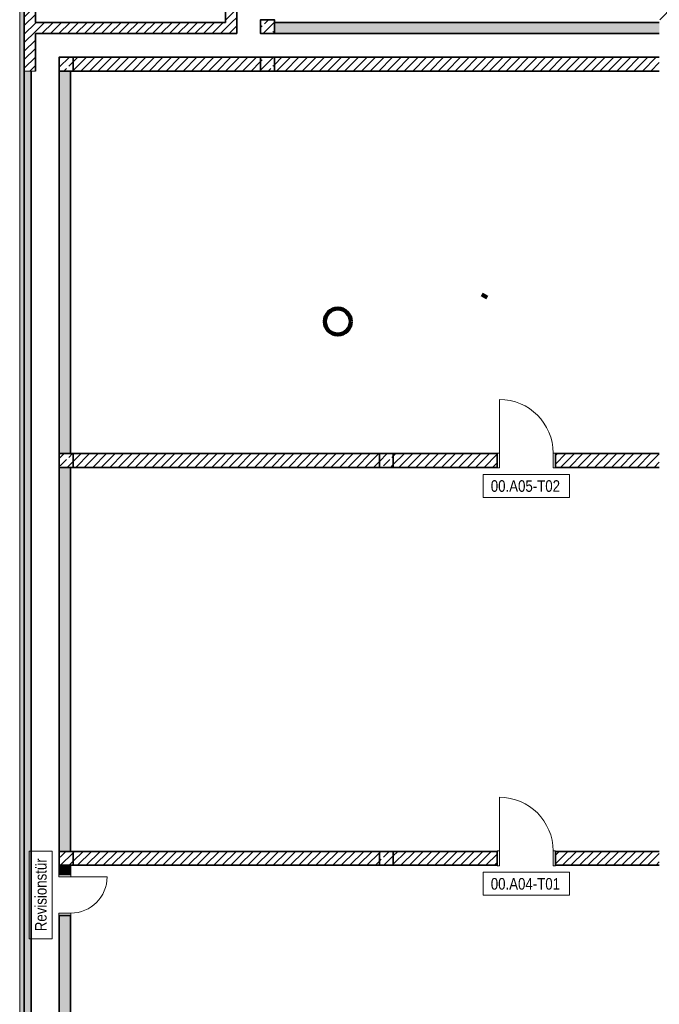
# Model space of a CAD drawing. Header units: metres. Extents: x -58265 to 854892, y -56510 to 35250.
# Tile 2 of 47: x -57225 to -43400, y -21106 to 180. Entities that reach past the tile are written whole.
import ezdxf

# ---------------------------------------------------------------- set-up
doc = ezdxf.new("R2010")
doc.units = ezdxf.units.M
doc.header["$LTSCALE"] = 0.05
for name, color, linetype in [('0._Pikto für Layout_4_A_0_Extern_Lageplan', 7, 'Continuous'), ('0._Pikto für Layout_4_A_1_Bauteilschraffuren', 7, 'Continuous'), ('0._Pikto für Layout_4_A_1_Stützen', 7, 'Continuous'), ('0._Pikto für Layout_4_A_1_Türen', 7, 'Continuous'), ('0._Pikto für Layout_4_A_1_Türen_Text', 7, 'Continuous'), ('0._Pikto für Layout_4_A_1_Wände_Außen', 7, 'Continuous'), ('0._Pikto für Layout_4_A_1_Wände_Innen_Massiv', 7, 'Continuous')]:
    doc.layers.add(name, color=color, linetype=linetype)
doc.styles.add('ERSTELLTER_STIL_2', font='txt')
pattern_1 = [(45, (0, 3e-11), (-183.8478, 183.8478), []), (45, (-91.92, 91.92), (-183.8478, 183.8478), [195, -65])]
pattern_2 = [(45, (0, 3e-11), (-91.92388, 91.92388), [])]

msp = doc.modelspace()

# ---------------------------------------------------------------- hatches: boundary and pattern name
at = {"layer": '0._Pikto für Layout_4_A_1_Bauteilschraffuren', "linetype": 'Continuous', "lineweight": 18}
h = msp.add_hatch(dxfattribs=at)
h.set_pattern_fill('MW_Kalksandstein_0004', color=9, style=0, pattern_type=2)
h.set_pattern_definition(pattern_2)
h.paths.add_polyline_path([(-52535, 120), (-52535, 8945), (-52775, 8945), (-52775, 120)])
h = msp.add_hatch(dxfattribs=at)
h.set_pattern_fill('MW_Kalksandstein_0004', color=9, style=0, pattern_type=2)
h.set_pattern_definition(pattern_2)
h.paths.add_polyline_path([(-43100, 7175), (-43400, 7175), (-43400, 180), (-43100, 180)])
for points in [[(-57225, 775), (-57225, -930), (-57125, -930), (-57125, 745), (-57205, 745), (-57205, 775)], [(-51720, -120), (-43400, -120), (-43400, 120), (-51720, 120)], [(-57125, -44625), (-57125, -930), (-57225, -930), (-57225, -44625)], [(-56370, -930), (-56370, -9200), (-56130, -9200), (-56130, -930)], [(-56130, -17800), (-56130, -9500), (-56370, -9500), (-56370, -17800)], [(-56130, -18100), (-56370, -18100), (-56370, -18300), (-56130, -18300)], [(-56130, -19185), (-56370, -19185), (-56370, -26400), (-56130, -26400)]]:
    msp.add_hatch(color=9, dxfattribs=at).paths.add_polyline_path(points)
h = msp.add_hatch(dxfattribs=at)
h.set_pattern_fill('MW_Kalksandstein_0004', color=9, style=0, pattern_type=2)
h.set_pattern_definition(pattern_2)
h.paths.add_polyline_path([(-57125, -930), (-56885, -930), (-56885, 745), (-57125, 745)])
h = msp.add_hatch(dxfattribs=at)
h.set_pattern_fill('MW_Kalksandstein_0004', color=9, style=0, pattern_type=2)
h.set_pattern_definition(pattern_2)
h.paths.add_polyline_path([(-52775, 120), (-56885, 120), (-56885, -120), (-52775, -120)])
h = msp.add_hatch(dxfattribs=at)
h.set_pattern_fill('MW_Kalksandstein_0004', color=9, style=0, pattern_type=2)
h.set_pattern_definition(pattern_2)
h.paths.add_polyline_path([(-52535, 120), (-52775, 120), (-52535, -120)])
h = msp.add_hatch(dxfattribs=at)
h.set_pattern_fill('MW_Kalksandstein_0004', color=9, style=0, pattern_type=2)
h.set_pattern_definition(pattern_2)
h.paths.add_polyline_path([(-52775, 120), (-52775, -120), (-52535, -120)])
h = msp.add_hatch(dxfattribs=at)
h.set_pattern_fill('Beton__Stahlbeton_0004', color=9, style=0, pattern_type=2)
h.set_pattern_definition(pattern_1)
h.paths.add_polyline_path([(-51720, -120), (-51720, 180), (-52020, 180), (-52020, -120)])
h = msp.add_hatch(dxfattribs=at)
h.set_pattern_fill('Beton__Stahlbeton_0004', color=9, style=0, pattern_type=2)
h.set_pattern_definition(pattern_1)
h.paths.add_polyline_path([(-56370, -930), (-56070, -930), (-56070, -630), (-56370, -630)])
h = msp.add_hatch(dxfattribs=at)
h.set_pattern_fill('MW_Kalksandstein_0004', color=9, style=0, pattern_type=2)
h.set_pattern_definition(pattern_2)
h.paths.add_polyline_path([(-56070, -930), (-52020, -930), (-52020, -630), (-56070, -630)])
h = msp.add_hatch(dxfattribs=at)
h.set_pattern_fill('Beton__Stahlbeton_0004', color=9, style=0, pattern_type=2)
h.set_pattern_definition(pattern_1)
h.paths.add_polyline_path([(-52020, -930), (-51720, -930), (-51720, -630), (-52020, -630)])
h = msp.add_hatch(dxfattribs=at)
h.set_pattern_fill('MW_Kalksandstein_0004', color=9, style=0, pattern_type=2)
h.set_pattern_definition(pattern_2)
h.paths.add_polyline_path([(-51720, -930), (-43400, -930), (-43400, -630), (-51720, -630)])
h = msp.add_hatch(dxfattribs=at)
h.set_pattern_fill('Beton__Stahlbeton_0004', color=9, style=0, pattern_type=2)
h.set_pattern_definition(pattern_1)
h.paths.add_polyline_path([(-56975, -44475), (-56975, -930), (-57125, -930), (-57125, -44475)])
h = msp.add_hatch(dxfattribs=at)
h.set_pattern_fill('Beton__Stahlbeton_0004', color=9, style=0, pattern_type=2)
h.set_pattern_definition(pattern_1)
h.paths.add_polyline_path([(-56370, -9500), (-56070, -9500), (-56070, -9200), (-56370, -9200)])
h = msp.add_hatch(dxfattribs=at)
h.set_pattern_fill('MW_Kalksandstein_0004', color=9, style=0, pattern_type=2)
h.set_pattern_definition(pattern_2)
h.paths.add_polyline_path([(-56070, -9500), (-49450, -9500), (-49450, -9200), (-56070, -9200)])
h = msp.add_hatch(dxfattribs=at)
h.set_pattern_fill('Beton__Stahlbeton_0004', color=9, style=0, pattern_type=2)
h.set_pattern_definition(pattern_1)
h.paths.add_polyline_path([(-49450, -9500), (-49150, -9500), (-49150, -9200), (-49450, -9200)])
h = msp.add_hatch(dxfattribs=at)
h.set_pattern_fill('MW_Kalksandstein_0004', color=9, style=0, pattern_type=2)
h.set_pattern_definition(pattern_2)
h.paths.add_polyline_path([(-49150, -9500), (-46905, -9500), (-46905, -9200), (-49150, -9200)])
h = msp.add_hatch(dxfattribs=at)
h.set_pattern_fill('MW_Kalksandstein_0004', color=9, style=0, pattern_type=2)
h.set_pattern_definition(pattern_2)
h.paths.add_polyline_path([(-45645, -9500), (-43400, -9500), (-43400, -9200), (-45645, -9200)])
h = msp.add_hatch(dxfattribs=at)
h.set_pattern_fill('Beton__Stahlbeton_0004', color=9, style=0, pattern_type=2)
h.set_pattern_definition(pattern_1)
h.paths.add_polyline_path([(-56370, -18100), (-56070, -18100), (-56070, -17800), (-56370, -17800)])
h = msp.add_hatch(dxfattribs=at)
h.set_pattern_fill('MW_Kalksandstein_0004', color=9, style=0, pattern_type=2)
h.set_pattern_definition(pattern_2)
h.paths.add_polyline_path([(-56070, -18100), (-49450, -18100), (-49450, -17800), (-56070, -17800)])
h = msp.add_hatch(dxfattribs=at)
h.set_pattern_fill('Beton__Stahlbeton_0004', color=9, style=0, pattern_type=2)
h.set_pattern_definition(pattern_1)
h.paths.add_polyline_path([(-49450, -18100), (-49150, -18100), (-49150, -17800), (-49450, -17800)])
h = msp.add_hatch(dxfattribs=at)
h.set_pattern_fill('MW_Kalksandstein_0004', color=9, style=0, pattern_type=2)
h.set_pattern_definition(pattern_2)
h.paths.add_polyline_path([(-49150, -18100), (-46905, -18100), (-46905, -17800), (-49150, -17800)])
h = msp.add_hatch(dxfattribs=at)
h.set_pattern_fill('MW_Kalksandstein_0004', color=9, style=0, pattern_type=2)
h.set_pattern_definition(pattern_2)
h.paths.add_polyline_path([(-45645, -18100), (-43400, -18100), (-43400, -17800), (-45645, -17800)])

# ---------------------------------------------------------------- linework, layer by layer
at = {"layer": '0._Pikto für Layout_4_A_0_Extern_Lageplan', "color": 9, "linetype": 'Continuous', "lineweight": 100}
msp.add_line((-47235.639, -5758.455), (-47119.003, -5823.752), dxfattribs=at)
msp.add_circle((-50348.824, -6346.446), 280, dxfattribs=at)
at = {"layer": '0._Pikto für Layout_4_A_1_Stützen', "color": 9, "linetype": 'Continuous', "lineweight": 35, "flags": 128}
for points in [[(-51720, -120), (-51720, 180), (-52020, 180), (-52020, -120)], [(-56370, -930), (-56070, -930), (-56070, -630), (-56370, -630)], [(-52020, -930), (-51720, -930), (-51720, -630), (-52020, -630)], [(-56370, -9500), (-56070, -9500), (-56070, -9200), (-56370, -9200)], [(-49450, -9500), (-49150, -9500), (-49150, -9200), (-49450, -9200)], [(-56370, -18100), (-56070, -18100), (-56070, -17800), (-56370, -17800)], [(-49450, -18100), (-49150, -18100), (-49150, -17800), (-49450, -17800)]]:
    msp.add_lwpolyline(points, close=True, dxfattribs=at)
at = {"layer": '0._Pikto für Layout_4_A_1_Türen', "color": 9, "linetype": 'Continuous', "lineweight": 18}
for p, q in [((-46854.999, -9190), (-46854.999, -8030)), ((-46854.999, -9190), (-46905, -9190)), ((-46905, -9190), (-46905, -9510)), ((-46854.999, -9510), (-46854.999, -9190)), ((-45695, -9510), (-45695, -9190)), ((-45695, -9190), (-45645.001, -9190)), ((-45645.001, -9190), (-45645.001, -9510)), ((-46905, -9510), (-46854.999, -9510)), ((-45645.001, -9510), (-45695, -9510)), ((-46854.999, -17790.001), (-46854.999, -16629.999)), ((-46854.999, -17790.001), (-46905, -17790.001)), ((-46905, -17790.001), (-46905, -18110.001)), ((-46854.999, -18110.001), (-46854.999, -17790.001)), ((-45695, -18110.001), (-45695, -17790.001)), ((-45695, -17790.001), (-45645.001, -17790.001)), ((-45645.001, -17790.001), (-45645.001, -18110.001)), ((-56380.001, -18300.001), (-56380.001, -18350)), ((-56120, -18300.001), (-56380.001, -18300.001)), ((-56120, -18350), (-56120, -18300.001)), ((-46905, -18110.001), (-46854.999, -18110.001)), ((-45645.001, -18110.001), (-45695, -18110.001)), ((-56380.001, -18350), (-56120, -18350)), ((-56120, -18350), (-55335.001, -18350)), ((-56380.001, -19185.001), (-56380.001, -19135)), ((-56380.001, -19135), (-56120, -19135)), ((-56120, -19135), (-56120, -19185.001)), ((-56120, -19185.001), (-56380.001, -19185.001))]:
    msp.add_line(p, q, dxfattribs=at)
at = {"layer": '0._Pikto für Layout_4_A_1_Türen', "color": 9, "linetype": 'Continuous', "lineweight": 35}
for p, q in [((-46905, -9499.999), (-46905, -9200)), ((-46905, -9499.999), (-46905, -9200)), ((-45645.001, -9499.999), (-45645.001, -9200)), ((-45645.001, -9499.999), (-45645.001, -9200)), ((-46905, -18100), (-46905, -17799.999)), ((-46905, -18100), (-46905, -17799.999)), ((-45645.001, -18100), (-45645.001, -17799.999)), ((-45645.001, -18100), (-45645.001, -17799.999)), ((-56130.001, -18300.001), (-56370, -18300.001)), ((-56130.001, -18300.001), (-56370, -18300.001)), ((-56130.001, -19185.001), (-56370, -19185.001)), ((-56130.001, -19185.001), (-56370, -19185.001))]:
    msp.add_line(p, q, dxfattribs=at)
at = {"layer": '0._Pikto für Layout_4_A_1_Türen', "color": 9, "linetype": 'Continuous', "lineweight": 13}
for centre, radius, start, end in [((-46855, -9190), 1160, 0, 90), ((-46855, -17790), 1160, 0, 90), ((-56120, -18350), 785, 270, 0)]:
    msp.add_arc(centre, radius, start, end, dxfattribs=at)
at = {"layer": '0._Pikto für Layout_4_A_1_Türen_Text', "color": 9, "linetype": 'Continuous', "lineweight": 13, "flags": 128}
for points in [[(-47208.35, -9650), (-47208.35, -10150), (-45341.65, -10150), (-45341.65, -9650)], [(-56520, -17793.765), (-57020, -17793.765), (-57020, -19691.235), (-56520, -19691.235)], [(-47208.35, -18250), (-47208.35, -18750), (-45341.65, -18750), (-45341.65, -18250)]]:
    msp.add_lwpolyline(points, close=True, dxfattribs=at)
at = {"layer": '0._Pikto für Layout_4_A_1_Wände_Außen', "color": 9, "linetype": 'Continuous', "lineweight": 35}
for p, q in [((-57125, 745), (-57125, -930)), ((-57125, -930), (-57125, -44475))]:
    msp.add_line(p, q, dxfattribs=at)
at = {"layer": '0._Pikto für Layout_4_A_1_Wände_Außen', "color": 9, "linetype": 'Continuous', "lineweight": 18, "flags": 128}
for points in [[(-57225, 775), (-57225, -930)], [(-57225, -930), (-57225, -44725)]]:
    msp.add_lwpolyline(points, dxfattribs=at)
at = {"layer": '0._Pikto für Layout_4_A_1_Wände_Außen', "color": 9, "linetype": 'Continuous', "lineweight": 35, "flags": 128}
for points in [[(-56885, 120), (-56885, 745)], [(-56885, -930), (-56885, -120)], [(-56975, -44475), (-56975, -930)]]:
    msp.add_lwpolyline(points, dxfattribs=at)
at = {"layer": '0._Pikto für Layout_4_A_1_Wände_Außen', "color": 9, "linetype": 'Continuous', "lineweight": 13, "flags": 128}
for points in [[(-57125, -930), (-56975, -930)], [(-57125, -930), (-56885, -930)]]:
    msp.add_lwpolyline(points, dxfattribs=at)
at = {"layer": '0._Pikto für Layout_4_A_1_Wände_Innen_Massiv', "color": 9, "linetype": 'Continuous', "lineweight": 35}
for p, q in [((-46905, -9499.999), (-46905, -9200)), ((-45645.001, -9499.999), (-45645.001, -9200)), ((-46905, -18100), (-46905, -17799.999)), ((-45645.001, -18100), (-45645.001, -17799.999)), ((-56130.001, -18300.001), (-56370, -18300.001)), ((-56130.001, -19185.001), (-56370, -19185.001))]:
    msp.add_line(p, q, dxfattribs=at)
at = {"layer": '0._Pikto für Layout_4_A_1_Wände_Innen_Massiv', "color": 9, "linetype": 'Continuous', "lineweight": 35, "flags": 128}
for points in [[(-52535, 120), (-52535, 8945)], [(-52775, 5090), (-52775, 120)], [(-52775, 120), (-56885, 120)], [(-52535, -120), (-52535, 120)], [(-43400, 120), (-51720, 120)], [(-56885, -120), (-52535, -120)], [(-51720, -120), (-43400, -120)], [(-52020, -630), (-56070, -630)], [(-43400, -630), (-51720, -630)], [(-56370, -930), (-56370, -9200)], [(-56130, -9200), (-56130, -930)], [(-56070, -930), (-52020, -930)], [(-51720, -930), (-43400, -930)], [(-49450, -9200), (-56070, -9200)], [(-46905, -9200), (-49150, -9200)], [(-43400, -9200), (-45645, -9200)], [(-56370, -9500), (-56370, -17800)], [(-56130, -17800), (-56130, -9500)], [(-56070, -9500), (-49450, -9500)], [(-49150, -9500), (-46905, -9500)], [(-45645, -9500), (-43400, -9500)], [(-49450, -17800), (-56070, -17800)], [(-46905, -17800), (-49150, -17800)], [(-43400, -17800), (-45645, -17800)], [(-56370, -18100), (-56370, -18300)], [(-56130, -18300), (-56130, -18100)], [(-56070, -18100), (-49450, -18100)], [(-49150, -18100), (-46905, -18100)], [(-45645, -18100), (-43400, -18100)], [(-56370, -19185), (-56370, -26400)], [(-56130, -26400), (-56130, -19185)]]:
    msp.add_lwpolyline(points, dxfattribs=at)

# ---------------------------------------------------------------- texts
at = {"layer": '0._Pikto für Layout_4_A_1_Türen_Text', "color": 9, "linetype": 'Continuous', "lineweight": 18, "char_height": 250, "attachment_point": 7, "style": 'ERSTELLTER_STIL_2'}
for s, insert in [('\\A1;{\\pql;\\pt0;\\fSwis721 Cn BT|b0|i0|c0|p0;\\W1.000000;00.A05-T02\\fSwis721 Cn BT|b0|i0|c0|p0;\\W1.000000;\\fSwis721 Cn BT|b0|i0|c0|p0;\\W1.000000;\\fSwis721 Cn BT|b0|i0|c0|p0;\\W1.000000;}', (-47042.335, -10030.045)), ('\\A1;{\\pql;\\pt0;\\fSwis721 Cn BT|b0|i0|c0|p0;\\W1.000000;00.A04-T01\\fSwis721 Cn BT|b0|i0|c0|p0;\\W1.000000;\\fSwis721 Cn BT|b0|i0|c0|p0;\\W1.000000;\\fSwis721 Cn BT|b0|i0|c0|p0;\\W1.000000;}', (-47042.335, -18630.045))]:
    msp.add_mtext(s, dxfattribs=dict(at, insert=insert))
at = {"layer": '0._Pikto für Layout_4_A_1_Türen_Text', "color": 9, "linetype": 'Continuous', "lineweight": 18, "insert": (-56639.955, -19525.215), "char_height": 250, "attachment_point": 7, "rotation": 90, "style": 'ERSTELLTER_STIL_2'}
msp.add_mtext('\\A1;{\\pql;\\pt0;\\fSwis721 Cn BT|b0|i0|c0|p0;\\W1.000000;Revisionstür\\fSwis721 Cn BT|b0|i0|c0|p0;\\W1.000000;\\fSwis721 Cn BT|b0|i0|c0|p0;\\W1.000000;\\fSwis721 Cn BT|b0|i0|c0|p0;\\W1.000000;}', dxfattribs=at)

doc.saveas('drawing.dxf')
